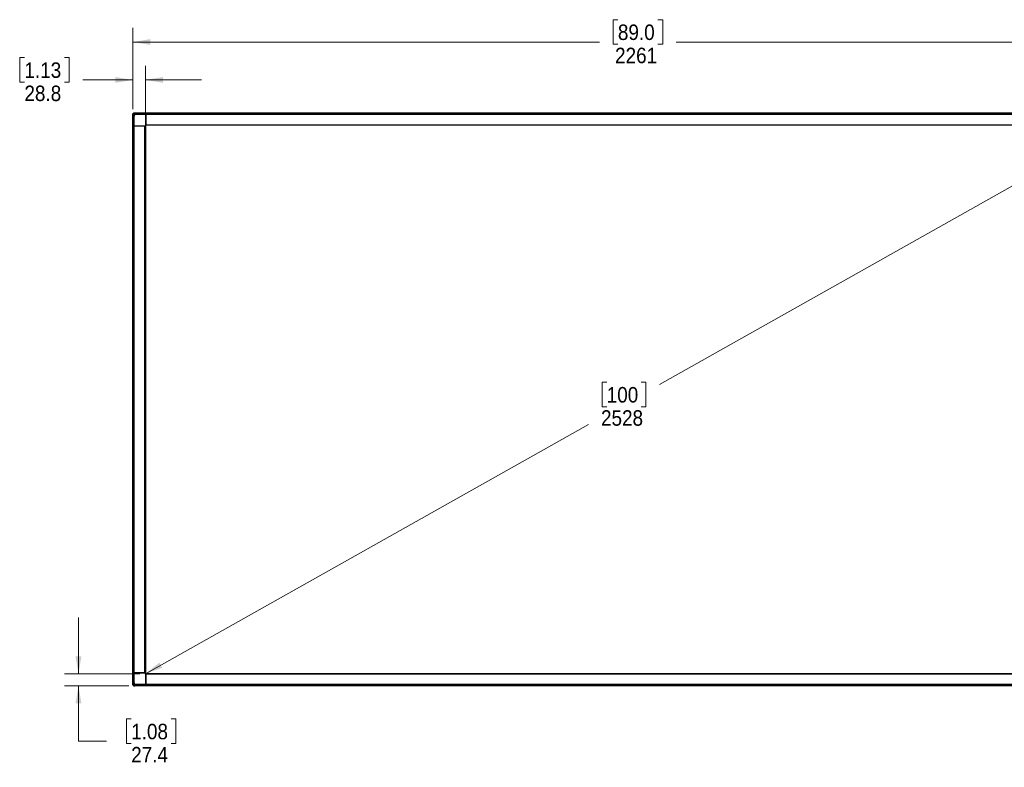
# Model space of a CAD drawing. Header units: millimetres. Extents: x 0 to 844, y -2 to 552.
# Tile 17 of 151: x 140 to 362, y 157 to 326. Entities that reach past the tile are written whole.
import ezdxf

# ---------------------------------------------------------------- set-up
doc = ezdxf.new("R2010")
doc.units = ezdxf.units.MM
doc.header["$PDSIZE"] = -1
doc.styles.add('SLDTEXTSTYLE0', font='GOTHIC.TTF', dxfattribs={"width": 0.913})
doc.dimstyles.new('SLDDIMSTYLE0', dxfattribs={"dimtxt": 3.5, "dimasz": 3.9624, "dimexe": 0, "dimexo": 0.0625, "dimgap": 0.875, "dimtad": 0, "dimtih": 1, "dimtoh": 1, "dimdec": 0, "dimlfac": 10, "dimrnd": 1e-09, "dimzin": 12, "dimdsep": 46, "dimtxsty": 'SLDTEXTSTYLE0', "dimsah": 1, "dimcen": 0.09, "dimse1": 1, "dimse2": 1, "dimadec": 0, "dimazin": 3, "dimtfac": 1, "dimtdec": 0, "dimtofl": 0, "dimtmove": 0, "dimatfit": 3, "dimfxl": 1, "dimfrac": 2, "dimtolj": 1, "dimtzin": 12, "dimarcsym": 0})
doc.dimstyles.new('SLDDIMSTYLE1', dxfattribs={"dimtxt": 3.5, "dimasz": 3.9624, "dimexe": 0, "dimexo": 0.0625, "dimgap": 0.875, "dimtad": 0, "dimtih": 1, "dimtoh": 1, "dimdec": 0, "dimlfac": 10, "dimrnd": 1e-09, "dimzin": 12, "dimdsep": 46, "dimtxsty": 'SLDTEXTSTYLE0', "dimsah": 1, "dimcen": 0.09, "dimadec": 0, "dimazin": 3, "dimtfac": 1, "dimtdec": 0, "dimtofl": 0, "dimtmove": 0, "dimatfit": 3, "dimfxl": 1, "dimfrac": 2, "dimtolj": 1, "dimtzin": 12, "dimarcsym": 0})
doc.dimstyles.new('SLDDIMSTYLE2', dxfattribs={"dimtxt": 3.5, "dimasz": 3.9624, "dimexe": 0, "dimexo": 0.0625, "dimgap": 0.875, "dimtad": 0, "dimtih": 1, "dimtoh": 1, "dimdec": 1, "dimlfac": 10, "dimrnd": 1e-09, "dimzin": 12, "dimdsep": 46, "dimtxsty": 'SLDTEXTSTYLE0', "dimsah": 1, "dimcen": 0.09, "dimadec": 0, "dimazin": 3, "dimtfac": 1, "dimtdec": 1, "dimtmove": 0, "dimatfit": 0, "dimfxl": 1, "dimfrac": 2, "dimtolj": 1, "dimtzin": 12, "dimarcsym": 0})

# ---------------------------------------------------------------- blocks, each defined once
blk = doc.blocks.new('_D')
at = {"color": 7, "linetype": 'Continuous', "lineweight": 0}
for p, q in [((388.6, 302.29), (284.41, 243.68)), ((272.51, 244.22), (271.45, 244.22)), ((271.45, 244.22), (271.45, 238.66)), ((280.27, 244.22), (281.34, 244.22)), ((281.34, 244.22), (281.34, 238.66)), ((271.45, 238.66), (272.51, 238.66)), ((281.34, 238.66), (280.27, 238.66)), ((168.28, 178.36), (268.38, 234.67))]:
    blk.add_line(p, q, dxfattribs=at)
at = {"color": 7, "linetype": 'Continuous', "lineweight": 18}
for points in [[(388.6, 302.29), (384.82, 300.92), (385.47, 299.77)], [(168.28, 178.36), (172.05, 179.73), (171.41, 180.88)]]:
    blk.add_solid(points, dxfattribs=at)
at = {"color": 7, "linetype": 'Continuous', "lineweight": 18, "char_height": 3.5, "attachment_point": 1, "style": 'SLDTEXTSTYLE0'}
for s, insert in [('100', (272.51, 243.13)), ('2528', (271.22, 237.89))]:
    blk.add_mtext(s, dxfattribs=dict(at, insert=insert))
blk = doc.blocks.new('_D_1')
at = {"color": 7, "linetype": 'Continuous', "lineweight": 0}
for p, q in [((275.04, 326.09), (273.98, 326.09)), ((273.98, 326.09), (273.98, 320.54)), ((284.1, 326.09), (285.16, 326.09)), ((285.16, 326.09), (285.16, 320.54)), ((165.39, 305.89), (165.39, 324.23)), ((391.47, 305.89), (391.47, 324.23)), ((165.39, 321.05), (270.91, 321.05)), ((273.98, 320.54), (275.04, 320.54)), ((285.16, 320.54), (284.1, 320.54)), ((391.47, 321.05), (288.23, 321.05))]:
    blk.add_line(p, q, dxfattribs=at)
at = {"color": 7, "linetype": 'Continuous', "lineweight": 18}
for points in [[(165.39, 321.05), (169.36, 320.39), (169.36, 321.71)], [(391.47, 321.05), (387.51, 321.71), (387.51, 320.39)]]:
    blk.add_solid(points, dxfattribs=at)
at = {"color": 7, "linetype": 'Continuous', "lineweight": 18, "char_height": 3.5, "attachment_point": 1, "style": 'SLDTEXTSTYLE0'}
for s, insert in [('89.0', (275.04, 325.01)), ('2261', (274.4, 319.77))]:
    blk.add_mtext(s, dxfattribs=dict(at, insert=insert))
blk = doc.blocks.new('_D_3')
at = {"color": 7, "linetype": 'Continuous', "lineweight": 0}
for p, q in [((140.91, 317.53), (139.85, 317.53)), ((139.85, 317.53), (139.85, 311.98)), ((149.96, 317.53), (151.03, 317.53)), ((151.03, 317.53), (151.03, 311.98)), ((165.39, 305.89), (165.39, 315.67)), ((168.27, 303.56), (168.27, 315.67)), ((139.85, 311.98), (140.91, 311.98)), ((151.03, 311.98), (149.96, 311.98)), ((165.39, 312.49), (154.1, 312.49)), ((168.27, 312.49), (180.97, 312.49))]:
    blk.add_line(p, q, dxfattribs=at)
at = {"color": 7, "linetype": 'Continuous', "lineweight": 18}
for points in [[(165.39, 312.49), (161.43, 313.15), (161.43, 311.83)], [(168.27, 312.49), (172.24, 311.83), (172.24, 313.15)]]:
    blk.add_solid(points, dxfattribs=at)
at = {"color": 7, "linetype": 'Continuous', "lineweight": 18, "char_height": 3.5, "attachment_point": 1, "style": 'SLDTEXTSTYLE0'}
for s, insert in [('1.13', (140.91, 316.45)), ('28.8', (140.91, 311.21))]:
    blk.add_mtext(s, dxfattribs=dict(at, insert=insert))
blk = doc.blocks.new('_D_4')
at = {"color": 7, "linetype": 'Continuous', "lineweight": 0}
for p, q in [((153.13, 178.36), (153.13, 191.06)), ((167, 178.36), (149.96, 178.36)), ((164.54, 175.62), (149.96, 175.62)), ((153.13, 163.12), (153.13, 175.62)), ((165.04, 168.16), (163.97, 168.16)), ((163.97, 168.16), (163.97, 162.6)), ((174.09, 168.16), (175.16, 168.16)), ((175.16, 168.16), (175.16, 162.6)), ((159.48, 163.12), (153.13, 163.12)), ((163.97, 162.6), (165.04, 162.6)), ((175.16, 162.6), (174.09, 162.6))]:
    blk.add_line(p, q, dxfattribs=at)
at = {"color": 7, "linetype": 'Continuous', "lineweight": 18}
for points in [[(153.13, 178.36), (153.79, 182.32), (152.47, 182.32)], [(153.13, 175.62), (152.47, 171.66), (153.79, 171.66)]]:
    blk.add_solid(points, dxfattribs=at)
at = {"color": 7, "linetype": 'Continuous', "lineweight": 18, "char_height": 3.5, "attachment_point": 1, "style": 'SLDTEXTSTYLE0'}
for s, insert in [('1.08', (165.04, 167.07)), ('27.4', (165.04, 161.84))]:
    blk.add_mtext(s, dxfattribs=dict(at, insert=insert))

msp = doc.modelspace()

# ---------------------------------------------------------------- linework, layer by layer
at = {"color": 7, "linetype": 'Continuous', "lineweight": 25}
for p, q in [((165.762, 305.034), (165.762, 305.034)), ((165.829, 305.005), (165.812, 304.988)), ((165.814, 305.03), (391.056, 305.03)), ((165.907, 304.89), (165.93, 304.867)), ((165.93, 304.867), (165.932, 304.868)), ((165.93, 304.867), (166.021, 304.776)), ((166.024, 304.776), (165.932, 304.868)), ((165.964, 304.88), (390.906, 304.88)), ((165.964, 304.88), (166.064, 304.78)), ((165.391, 304.663), (165.391, 304.663)), ((165.395, 176.035), (165.395, 304.615)), ((165.438, 304.613), (165.421, 304.596)), ((165.513, 304.534), (165.515, 304.536)), ((165.513, 304.534), (165.555, 304.491)), ((165.535, 304.518), (165.558, 304.495)), ((165.545, 176.185), (165.545, 304.465)), ((165.645, 304.365), (165.545, 304.465)), ((165.557, 304.493), (165.555, 304.491)), ((165.557, 304.493), (165.558, 304.495)), ((165.557, 304.493), (165.649, 304.401)), ((165.558, 304.495), (165.649, 304.404)), ((165.649, 304.401), (165.629, 304.381)), ((165.645, 176.285), (165.645, 304.365)), ((165.695, 304.315), (165.645, 304.365)), ((165.65, 304.403), (165.649, 304.404)), ((165.65, 304.403), (165.649, 304.401)), ((165.682, 304.328), (165.695, 304.341)), ((165.703, 304.333), (165.695, 304.341)), ((165.695, 304.315), (165.695, 304.341)), ((165.695, 176.335), (165.695, 304.315)), ((165.703, 302.101), (165.703, 304.333)), ((166.022, 304.775), (166.021, 304.776)), ((166.024, 304.776), (166.022, 304.775)), ((166.046, 304.798), (166.024, 304.776)), ((166.064, 304.78), (390.806, 304.78)), ((166.084, 304.73), (166.095, 304.749)), ((166.084, 304.73), (166.092, 304.722)), ((166.084, 304.73), (166.114, 304.73)), ((166.092, 304.722), (168.325, 304.722)), ((166.114, 304.73), (390.756, 304.73)), ((168.325, 302.246), (168.325, 304.722)), ((168.374, 304.725), (168.38, 304.73)), ((168.374, 304.725), (168.374, 302.251)), ((168.38, 304.73), (168.38, 302.245)), ((165.7, 302.051), (165.695, 302.045)), ((168.18, 302.045), (165.695, 302.045)), ((168.175, 302.051), (165.7, 302.051)), ((165.703, 302.101), (168.179, 302.101)), ((168.105, 178.605), (168.105, 302.045)), ((168.175, 302.051), (168.18, 302.045)), ((168.275, 302.216), (168.275, 178.435)), ((168.374, 302.251), (168.38, 302.245)), ((168.38, 302.32), (388.49, 302.32)), ((388.49, 302.29), (168.38, 302.29)), ((165.7, 178.6), (165.695, 178.605)), ((165.695, 178.605), (168.18, 178.605)), ((165.7, 178.6), (168.175, 178.6)), ((168.179, 178.55), (165.703, 178.55)), ((165.703, 176.318), (165.703, 178.55)), ((168.175, 178.6), (168.18, 178.605)), ((168.325, 175.928), (168.325, 178.405)), ((168.374, 178.4), (168.38, 178.405)), ((168.374, 178.4), (168.374, 175.926)), ((168.38, 178.405), (168.38, 175.92)), ((168.38, 178.36), (388.49, 178.36)), ((388.49, 178.33), (168.38, 178.33)), ((165.391, 175.988), (165.391, 175.988)), ((165.421, 176.055), (165.438, 176.038)), ((165.535, 176.132), (165.558, 176.156)), ((165.545, 176.185), (165.645, 176.285)), ((165.649, 176.249), (165.557, 176.157)), ((165.558, 176.156), (165.557, 176.157)), ((165.558, 176.156), (165.649, 176.247)), ((165.629, 176.269), (165.649, 176.249)), ((165.649, 176.249), (165.65, 176.248)), ((165.65, 176.248), (165.649, 176.247)), ((165.695, 176.31), (165.682, 176.322)), ((165.695, 176.31), (165.695, 176.335)), ((165.695, 176.31), (165.703, 176.318)), ((165.93, 175.784), (166.021, 175.875)), ((165.932, 175.782), (166.024, 175.875)), ((166.064, 175.87), (165.964, 175.77)), ((166.022, 175.876), (166.021, 175.875)), ((166.022, 175.876), (166.024, 175.875)), ((166.024, 175.875), (166.046, 175.852)), ((390.806, 175.87), (166.064, 175.87)), ((166.092, 175.928), (166.084, 175.92)), ((166.114, 175.92), (166.084, 175.92)), ((166.095, 175.901), (166.084, 175.92)), ((168.325, 175.928), (166.092, 175.928)), ((390.756, 175.92), (166.114, 175.92)), ((168.374, 175.926), (168.38, 175.92)), ((165.762, 175.617), (165.762, 175.617)), ((165.812, 175.663), (165.829, 175.646)), ((391.056, 175.62), (165.814, 175.62)), ((165.829, 175.646), (165.829, 175.646)), ((165.892, 175.738), (165.89, 175.74)), ((165.892, 175.738), (165.934, 175.78)), ((165.907, 175.76), (165.93, 175.784)), ((165.932, 175.782), (165.93, 175.784)), ((165.932, 175.782), (165.934, 175.78)), ((390.906, 175.77), (165.964, 175.77))]:
    msp.add_line(p, q, dxfattribs=at)
at = {"color": 8, "linetype": 'Continuous', "lineweight": 25}
for p, q in [((165.932, 304.868), (165.954, 304.89)), ((165.555, 304.491), (165.537, 304.473)), ((165.557, 176.157), (165.537, 176.177)), ((165.934, 175.78), (165.954, 175.76))]:
    msp.add_line(p, q, dxfattribs=at)
at = {"color": 7, "linetype": 'Continuous', "lineweight": 25, "flags": 128}
for points in [[(165.814, 305.03), (165.816, 305.028), (165.823, 305.021), (165.834, 305.01), (165.849, 304.995), (165.868, 304.977), (165.889, 304.955), (165.913, 304.932), (165.938, 304.906), (165.964, 304.88)], [(165.545, 304.465), (165.516, 304.495), (165.487, 304.523), (165.462, 304.549), (165.439, 304.571), (165.42, 304.59), (165.406, 304.604), (165.398, 304.613), (165.395, 304.615)], [(166.064, 304.78), (166.074, 304.771), (166.083, 304.761), (166.092, 304.753), (166.099, 304.745), (166.106, 304.739), (166.11, 304.734), (166.113, 304.731), (166.114, 304.73)], [(165.395, 176.035), (165.397, 176.038), (165.404, 176.044), (165.415, 176.055), (165.43, 176.07), (165.448, 176.089), (165.47, 176.11), (165.494, 176.134), (165.519, 176.159), (165.545, 176.185)], [(165.645, 176.285), (165.655, 176.295), (165.664, 176.304), (165.673, 176.313), (165.68, 176.321), (165.686, 176.327), (165.691, 176.331), (165.694, 176.334), (165.695, 176.335)], [(166.114, 175.92), (166.113, 175.92), (166.111, 175.917), (166.107, 175.914), (166.102, 175.909), (166.096, 175.903), (166.089, 175.895), (166.081, 175.887), (166.073, 175.879), (166.064, 175.87)], [(165.964, 175.77), (165.938, 175.744), (165.913, 175.719), (165.889, 175.695), (165.868, 175.674), (165.849, 175.655), (165.834, 175.64), (165.823, 175.629), (165.816, 175.623), (165.814, 175.62)]]:
    msp.add_lwpolyline(points, dxfattribs=at)
at = {"color": 7, "linetype": 'Continuous', "lineweight": 25}
for centre, radius, start, end in [((165.761, 305.033), 0.00215, 44.96628, 52.18639), ((165.39, 304.662), 0.00106, 37.77079, 44.60106), ((166.085, 304.34), 0.39, 92.8042, 177.1958), ((166.085, 304.34), 0.39, 177.1958, 179.88601), ((166.085, 304.34), 0.39, 90.11399, 92.8042), ((168.38, 302.045), 0.208, 105.43162, 164.56838), ((168.38, 302.045), 0.2, 90, 180), ((168.38, 178.605), 0.208, 195.43162, 254.56838), ((168.38, 178.605), 0.2, 180, 270), ((165.392, 175.987), 0.00146, 132.49245, 142.96017), ((166.085, 176.31), 0.39, 180.11399, 182.8042), ((166.085, 176.31), 0.39, 182.8042, 267.1958), ((166.085, 176.31), 0.39, 267.1958, 269.88601), ((165.762, 175.616), 0.000499, 123.88531, 138.48654)]:
    msp.add_arc(centre, radius, start, end, dxfattribs=at)
for centre, major_axis, ratio, start_param, end_param in [((166.085, 304.34), (-0.277, 0.277), 0.9972647, 0.7273611, 0.7840286), ((166.093, 304.332), (-0.277, 0.277), 0.9972647, 5.4991567, 7.0672139), ((166.085, 304.34), (-0.277, 0.277), 0.9972647, 5.4991567, 5.5548379), ((168.325, 304.725), (0.05, 0), 0.0524078, 4.712389, 6.2308254), ((165.7, 302.101), (0, 0.05), 0.0524078, 3.1939525, 4.712389), ((165.7, 178.55), (0, 0.05), 0.0524078, 4.712389, 6.2308254), ((166.085, 176.311), (-0.277, -0.277), 0.9972647, 5.4991567, 5.5548379), ((166.093, 176.319), (-0.277, -0.277), 0.9972647, 5.4991567, 7.0672139), ((166.085, 176.311), (-0.277, -0.277), 0.9972647, 0.7273611, 0.7840286), ((168.325, 175.926), (0.05, 0), 0.0524078, 0.0523599, 1.5707963)]:
    msp.add_ellipse(centre, major_axis=major_axis, ratio=ratio, start_param=start_param, end_param=end_param, dxfattribs=at)
for points, knots in [([(165.768, 305.035), (165.721, 305.025), (165.626, 305.006), (165.507, 304.918), (165.419, 304.799), (165.4, 304.704), (165.39, 304.656)], [0, 0, 0, 0, 0.2489402, 0.4994889, 0.7502957, 1, 1, 1, 1]), ([(165.391, 304.663), (165.391, 304.666), (165.398, 304.716), (165.428, 304.812), (165.498, 304.902), (165.583, 304.974), (165.665, 305.017), (165.737, 305.03), (165.762, 305.034)], [0, 0, 0, 0, 0.0133992, 0.2704273, 0.5224146, 0.6111991, 0.86338, 1, 1, 1, 1]), ([(165.907, 304.89), (165.884, 304.89), (165.825, 304.89), (165.733, 304.886), (165.663, 304.848), (165.608, 304.802), (165.561, 304.743), (165.53, 304.639), (165.533, 304.563), (165.535, 304.518)], [0, 0, 0, 0, 0.1125582, 0.285466, 0.4329483, 0.4861912, 0.6359882, 0.7860162, 1, 1, 1, 1]), ([(165.907, 304.89), (165.884, 304.913), (165.845, 304.951), (165.801, 304.995), (165.775, 305.021), (165.763, 305.033), (165.762, 305.034), (165.762, 305.034)], [0, 0, 0, 0, 0.3519425, 0.5734134, 0.7453594, 0.9182942, 1, 1, 1, 1]), ([(165.8, 304.999), (165.793, 305.005), (165.781, 305.017), (165.77, 305.026), (165.765, 305.031)], [0, 0, 0, 0, 0.49189623, 1, 1, 1, 1]), ([(165.815, 304.985), (165.807, 304.993), (165.79, 305.008), (165.774, 305.023), (165.766, 305.03)], [0, 0, 0, 0, 0.50933, 1, 1, 1, 1]), ([(165.932, 304.868), (165.917, 304.883), (165.888, 304.912), (165.85, 304.95), (165.824, 304.976), (165.817, 304.983), (165.815, 304.985)], [0, 0, 0, 0, 0.3164497, 0.6190811, 0.8881137, 1, 1, 1, 1]), ([(165.924, 304.92), (165.914, 304.93), (165.89, 304.951), (165.861, 304.976), (165.841, 304.994), (165.831, 305.003), (165.83, 305.004), (165.829, 305.005)], [0, 0, 0, 0, 0.2441793, 0.5377607, 0.7439777, 0.88592, 1, 1, 1, 1]), ([(165.39, 304.664), (165.398, 304.656), (165.414, 304.638), (165.43, 304.621), (165.438, 304.612)], [0, 0, 0, 0, 0.5000761, 1, 1, 1, 1]), ([(165.535, 304.518), (165.523, 304.53), (165.491, 304.563), (165.447, 304.607), (165.412, 304.642), (165.394, 304.66), (165.392, 304.662), (165.391, 304.663)], [0, 0, 0, 0, 0.17565245, 0.50236214, 0.68048339, 0.85975234, 1, 1, 1, 1]), ([(165.421, 304.596), (165.421, 304.595), (165.422, 304.594), (165.433, 304.582), (165.449, 304.563), (165.464, 304.547), (165.471, 304.54)], [0, 0, 0, 0, 0.18330829, 0.41110636, 0.7517907, 1, 1, 1, 1]), ([(165.439, 304.612), (165.439, 304.612), (165.44, 304.611), (165.45, 304.6), (165.475, 304.575), (165.501, 304.55), (165.515, 304.536)], [0, 0, 0, 0, 0.0759089, 0.228123, 0.5840711, 1, 1, 1, 1]), ([(165.515, 304.536), (165.516, 304.534), (165.519, 304.532), (165.523, 304.528), (165.528, 304.522), (165.534, 304.517), (165.539, 304.512), (165.544, 304.506), (165.55, 304.5), (165.555, 304.496), (165.557, 304.493)], [0, 0, 0, 0, 0.0958523, 0.1916765, 0.2876013, 0.4794184, 0.5752179, 0.6711225, 0.8354525, 1, 1, 1, 1]), ([(165.649, 304.404), (165.656, 304.436), (165.668, 304.492), (165.705, 304.565), (165.747, 304.625), (165.799, 304.677), (165.858, 304.72), (165.932, 304.757), (165.989, 304.769), (166.021, 304.776)], [0, 0, 0, 0, 0.1744595, 0.3040502, 0.43363483, 0.56301174, 0.69239416, 0.82177059, 1, 1, 1, 1]), ([(165.695, 304.359), (165.695, 304.36), (165.694, 304.361), (165.688, 304.366), (165.678, 304.376), (165.664, 304.389), (165.655, 304.399), (165.65, 304.403)], [0, 0, 0, 0, 0.1590684, 0.3174068, 0.5337758, 0.8058221, 1, 1, 1, 1]), ([(166.022, 304.775), (166.027, 304.77), (166.037, 304.76), (166.05, 304.746), (166.06, 304.736), (166.065, 304.731), (166.066, 304.73), (166.066, 304.73)], [0, 0, 0, 0, 0.2034665, 0.4968037, 0.701878, 0.8672165, 1, 1, 1, 1]), ([(168.179, 302.101), (168.178, 302.095), (168.176, 302.084), (168.174, 302.07), (168.173, 302.058), (168.174, 302.052), (168.174, 302.051), (168.175, 302.051)], [0, 0, 0, 0, 0.2176314, 0.4355108, 0.649134, 0.8648417, 1, 1, 1, 1]), ([(168.374, 302.251), (168.374, 302.251), (168.372, 302.251), (168.363, 302.252), (168.35, 302.251), (168.336, 302.249), (168.328, 302.247), (168.325, 302.246)], [0, 0, 0, 0, 0.2200796, 0.44021, 0.6584895, 0.8728738, 1, 1, 1, 1]), ([(168.175, 178.6), (168.174, 178.599), (168.174, 178.597), (168.173, 178.588), (168.174, 178.575), (168.177, 178.562), (168.179, 178.553), (168.179, 178.55)], [0, 0, 0, 0, 0.22007321, 0.44023858, 0.65851168, 0.87287752, 1, 1, 1, 1]), ([(168.325, 178.405), (168.33, 178.404), (168.341, 178.401), (168.356, 178.399), (168.367, 178.399), (168.373, 178.399), (168.374, 178.4), (168.374, 178.4)], [0, 0, 0, 0, 0.2176571, 0.4354677, 0.6491015, 0.864852, 1, 1, 1, 1]), ([(165.39, 175.994), (165.4, 175.946), (165.419, 175.851), (165.508, 175.733), (165.626, 175.645), (165.721, 175.625), (165.769, 175.616)], [0, 0, 0, 0, 0.2489372, 0.4995056, 0.7502888, 1, 1, 1, 1]), ([(165.535, 176.132), (165.512, 176.109), (165.474, 176.071), (165.43, 176.027), (165.404, 176), (165.392, 175.989), (165.391, 175.988), (165.391, 175.988)], [0, 0, 0, 0, 0.3519552, 0.5734246, 0.7453695, 0.9182918, 1, 1, 1, 1]), ([(165.762, 175.617), (165.76, 175.617), (165.709, 175.623), (165.614, 175.654), (165.523, 175.724), (165.451, 175.809), (165.408, 175.89), (165.395, 175.962), (165.391, 175.988)], [0, 0, 0, 0, 0.0133993, 0.27041975, 0.52241128, 0.61119797, 0.86337653, 1, 1, 1, 1]), ([(165.426, 176.025), (165.42, 176.019), (165.408, 176.006), (165.399, 175.996), (165.394, 175.991)], [0, 0, 0, 0, 0.4918838, 1, 1, 1, 1]), ([(165.44, 176.04), (165.433, 176.032), (165.417, 176.016), (165.402, 175.999), (165.395, 175.991)], [0, 0, 0, 0, 0.5092757, 1, 1, 1, 1]), ([(165.471, 176.111), (165.462, 176.102), (165.447, 176.084), (165.431, 176.066), (165.422, 176.056), (165.421, 176.055), (165.421, 176.055)], [0, 0, 0, 0, 0.3321324, 0.6300616, 0.8351616, 1, 1, 1, 1]), ([(165.557, 176.157), (165.542, 176.142), (165.513, 176.114), (165.475, 176.075), (165.449, 176.05), (165.442, 176.042), (165.44, 176.04)], [0, 0, 0, 0, 0.3164836, 0.619107, 0.8881166, 1, 1, 1, 1]), ([(165.535, 176.132), (165.535, 176.109), (165.535, 176.05), (165.539, 175.959), (165.577, 175.889), (165.624, 175.833), (165.682, 175.787), (165.786, 175.755), (165.862, 175.759), (165.907, 175.76)], [0, 0, 0, 0, 0.1125674, 0.2854757, 0.4329616, 0.486203, 0.6359937, 0.786027, 1, 1, 1, 1]), ([(166.021, 175.875), (165.989, 175.882), (165.933, 175.894), (165.86, 175.93), (165.8, 175.972), (165.748, 176.024), (165.706, 176.084), (165.668, 176.157), (165.656, 176.214), (165.649, 176.247)], [0, 0, 0, 0, 0.1744592, 0.3040356, 0.4336287, 0.5630053, 0.6923851, 0.8217709, 1, 1, 1, 1]), ([(165.65, 176.248), (165.655, 176.252), (165.665, 176.262), (165.679, 176.276), (165.689, 176.285), (165.694, 176.29), (165.695, 176.291), (165.695, 176.291)], [0, 0, 0, 0, 0.2035177, 0.4968169, 0.7018277, 0.8671914, 1, 1, 1, 1]), ([(166.066, 175.921), (166.065, 175.92), (166.065, 175.92), (166.059, 175.914), (166.049, 175.903), (166.036, 175.89), (166.026, 175.88), (166.022, 175.876)], [0, 0, 0, 0, 0.1590559, 0.3174238, 0.5338001, 0.805767, 1, 1, 1, 1]), ([(165.761, 175.616), (165.77, 175.624), (165.787, 175.64), (165.804, 175.656), (165.813, 175.664)], [0, 0, 0, 0, 0.5000783, 1, 1, 1, 1]), ([(165.907, 175.76), (165.895, 175.749), (165.862, 175.716), (165.818, 175.673), (165.783, 175.637), (165.765, 175.62), (165.763, 175.618), (165.762, 175.617)], [0, 0, 0, 0, 0.1756661, 0.5023592, 0.6804907, 0.8597583, 1, 1, 1, 1]), ([(165.813, 175.664), (165.814, 175.664), (165.814, 175.665), (165.825, 175.676), (165.85, 175.701), (165.876, 175.726), (165.89, 175.74)], [0, 0, 0, 0, 0.0759191, 0.2281367, 0.5841138, 1, 1, 1, 1]), ([(165.829, 175.646), (165.83, 175.647), (165.831, 175.648), (165.843, 175.659), (165.869, 175.681), (165.898, 175.707), (165.919, 175.726), (165.924, 175.731)], [0, 0, 0, 0, 0.1259478, 0.2824578, 0.5165436, 0.8777221, 1, 1, 1, 1]), ([(165.89, 175.74), (165.891, 175.742), (165.894, 175.744), (165.898, 175.748), (165.903, 175.754), (165.908, 175.759), (165.914, 175.764), (165.919, 175.769), (165.925, 175.775), (165.929, 175.78), (165.932, 175.782)], [0, 0, 0, 0, 0.0959886, 0.191813, 0.2876694, 0.479487, 0.5752867, 0.6712612, 0.8354521, 1, 1, 1, 1])]:
    msp.add_open_spline(points, degree=3, knots=knots, dxfattribs=at)
msp.add_point((168.275, 178.36), dxfattribs=at)

# ---------------------------------------------------------------- dimensions: what is measured, and where the dimension line sits
at = {"color": 7, "linetype": 'Continuous', "lineweight": 18}
for base, p1, p2, dimstyle, picture, middle in [((391.475, 321.052), (165.395, 304.615), (391.475, 304.615), 'SLDDIMSTYLE1', '_D_1', (279.57, 321.052)), ((165.395, 312.493), (168.275, 302.29), (165.395, 304.615), 'SLDDIMSTYLE2', '_D_3', (145.437, 312.493))]:
    dim = msp.add_linear_dim(base=base, p1=p1, p2=p2, dimstyle=dimstyle, dxfattribs=at)
    dim.commit()
    dim.dimension.update_dxf_attribs({"geometry": picture, "text_midpoint": middle, "dimtype": 160})
for base, p1, p2, angle, dimstyle, picture, middle in [((168.275, 178.36), (388.595, 302.29), (168.275, 178.36), 29.35775, 'SLDDIMSTYLE0', '_D', (276.393, 239.176)), ((153.133, 175.62), (168.275, 178.36), (165.814, 175.62), 90, 'SLDDIMSTYLE2', '_D_4', (153.133, 163.117))]:
    dim = msp.add_linear_dim(base=base, p1=p1, p2=p2, angle=angle, dimstyle=dimstyle, dxfattribs=at)
    dim.commit()
    dim.dimension.update_dxf_attribs({"geometry": picture, "text_midpoint": middle, "dimtype": 160})

doc.saveas('drawing.dxf')
